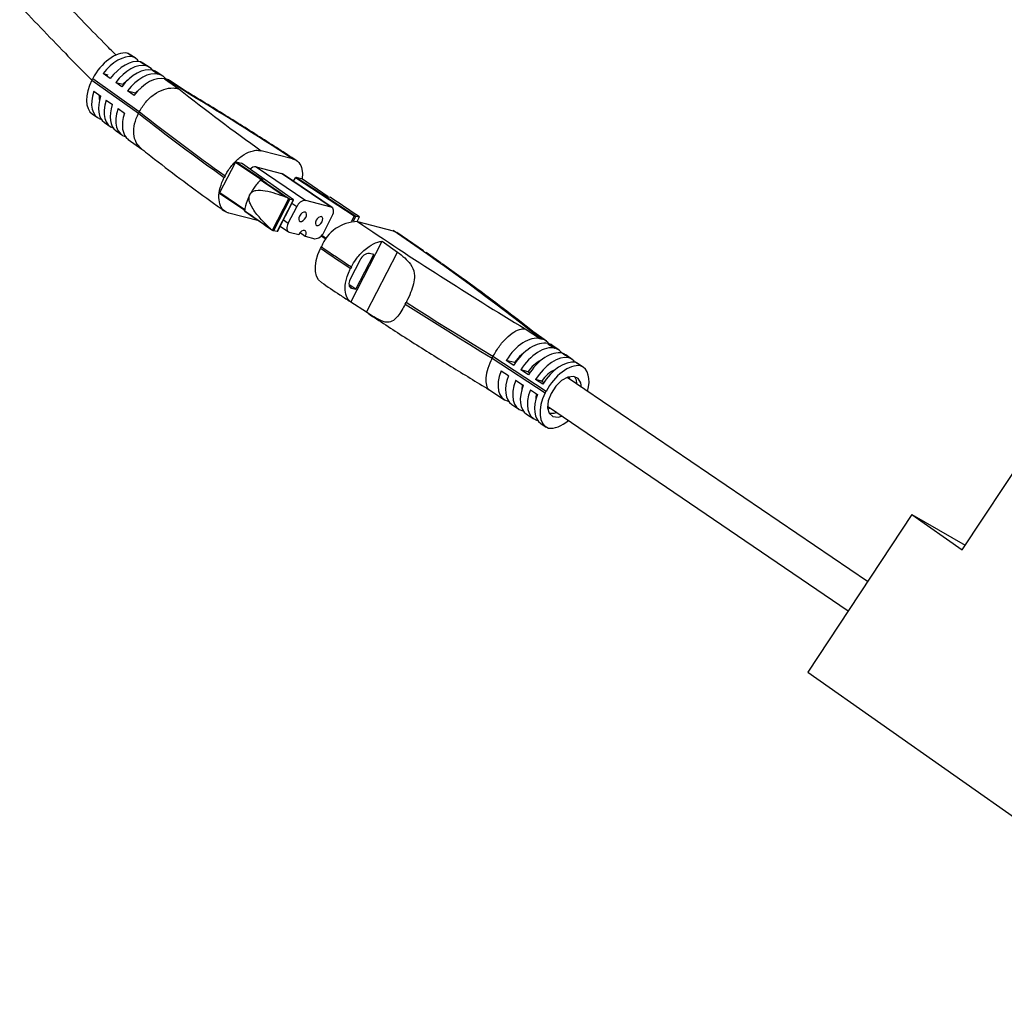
# Model space of a CAD drawing. Header units: millimetres. Extents: x 25 to 852, y 110 to 735.
# Tile 8 of 10: x 612 to 725, y 511 to 623. Entities that reach past the tile are written whole.
import ezdxf

# ---------------------------------------------------------------- set-up
doc = ezdxf.new("R2010")
doc.units = ezdxf.units.MM

msp = doc.modelspace()

# ---------------------------------------------------------------- linework, layer by layer
at = {"color": 7, "linetype": 'Continuous', "lineweight": 25}
for p, q in [((624.88, 618.6), (624.22, 619.03)), ((626.52, 617.53), (625.79, 618.01)), ((622.01, 616.24), (621.22, 616.8)), ((621.22, 616.8), (621.76, 616.66)), ((626.88, 617.2), (627.54, 616.73)), ((626.88, 617.2), (626.9, 617.19)), ((627.65, 616.7), (626.9, 617.19)), ((628.07, 616.51), (627.32, 617.01)), ((619.92, 616.05), (620.01, 616.22)), ((619.92, 616.05), (625.27, 612.25)), ((625.36, 612.42), (620.01, 616.22)), ((623.35, 615.29), (622.66, 615.78)), ((622.66, 615.78), (623.47, 615.57)), ((627.65, 616.7), (627.54, 616.73)), ((628.28, 616.2), (629.91, 615.04)), ((628.28, 616.2), (628.5, 616.14)), ((630.36, 614.93), (628.5, 616.14)), ((630.69, 614.8), (628.92, 615.96)), ((620.14, 614.77), (620.93, 614.21)), ((623.47, 615.57), (623.54, 615.52)), ((624.76, 614.29), (624.01, 614.82)), ((624.01, 614.82), (624.92, 614.59)), ((625.39, 615.01), (624.92, 614.59)), ((624.92, 614.59), (624.97, 614.55)), ((621.57, 613.75), (622.27, 613.26)), ((622.93, 612.79), (623.67, 612.26)), ((625.27, 612.25), (625.36, 612.42)), ((619.99, 612.15), (620.57, 611.74)), ((621.36, 611.18), (622.01, 610.72)), ((622.7, 610.23), (623.36, 609.76)), ((624.1, 609.23), (625.65, 608.13)), ((642.98, 607.01), (639.38, 607.94)), ((634.63, 603.13), (636.42, 606.6)), ((636.52, 606.67), (639.61, 604.57)), ((636.52, 606.67), (637.11, 606.52)), ((643.09, 602.27), (637.11, 606.52)), ((637.11, 606.52), (637.12, 606.51)), ((643.1, 602.27), (637.12, 606.51)), ((638.8, 606.08), (644.49, 602.21)), ((638.8, 606.08), (641.72, 605.33)), ((635.23, 605.04), (635.13, 604.87)), ((639.38, 604.63), (639.61, 604.57)), ((647.41, 601.46), (641.72, 605.33)), ((647.52, 601.41), (641.83, 605.28)), ((643.1, 604.42), (643.31, 604.82)), ((643.31, 604.82), (643.41, 604.89)), ((650.08, 600.4), (643.31, 604.82)), ((643.41, 604.89), (644, 604.74)), ((643.41, 604.89), (650.25, 600.43)), ((647.09, 602.64), (644, 604.74)), ((647.09, 602.64), (644.01, 604.74)), ((634.63, 603.03), (637.48, 601.1)), ((638.05, 602.81), (638.14, 602.98)), ((640.67, 598.81), (642.54, 602.43)), ((642.67, 602.38), (640.78, 598.74)), ((641.21, 598.63), (643.09, 602.27)), ((641.24, 598.65), (643.1, 602.25)), ((642.67, 602.38), (643.09, 602.27)), ((643.09, 602.27), (643.09, 602.27)), ((643.1, 602.25), (643.09, 602.27)), ((647.41, 601.46), (644.49, 602.21)), ((647.09, 602.64), (647.32, 602.58)), ((642.48, 599.6), (643.46, 601.49)), ((639.12, 599.87), (635.66, 600.76)), ((646.56, 598.55), (647.54, 600.44)), ((650.24, 600.43), (650.08, 600.4)), ((650.25, 600.43), (650.24, 600.43)), ((650.25, 600.43), (650.67, 600.32)), ((650.42, 599.8), (650.69, 600.32)), ((650.45, 599.79), (654.53, 598.74)), ((641.21, 598.63), (640.78, 598.74)), ((641.56, 599.26), (642.5, 598.62)), ((641.24, 598.65), (641.21, 598.63)), ((641.21, 598.63), (641.21, 598.63)), ((642.61, 598.57), (643.69, 598.3)), ((643.84, 598.52), (644.45, 598.1)), ((644.45, 598.1), (645.53, 597.82)), ((646.28, 598.15), (646.85, 597.77)), ((649.68, 590.53), (653.29, 597.52)), ((653.29, 597.52), (655.05, 596.28)), ((658.05, 596.42), (654.97, 598.54)), ((646.21, 596.71), (646.3, 596.89)), ((650.77, 595.4), (649.62, 593.17)), ((650.25, 592.01), (652.31, 595.99)), ((651.47, 589.36), (655.05, 596.28)), ((652.31, 595.99), (651.81, 596.12)), ((660.08, 594.99), (658.33, 596.23)), ((649.74, 594.58), (649.65, 594.4)), ((650.25, 592.01), (649.46, 592.55)), ((649.75, 592.14), (650.25, 592.01)), ((651.47, 589.36), (649.68, 590.53)), ((655.94, 590.31), (656.03, 590.48)), ((669.71, 587.46), (671.47, 586.31)), ((671.7, 586.25), (670.16, 587.34)), ((672.16, 586.04), (670.71, 587.07)), ((671.7, 586.25), (671.47, 586.31)), ((672.32, 585.75), (673.14, 585.22)), ((672.32, 585.75), (672.45, 585.72)), ((673.16, 585.21), (672.45, 585.72)), ((673.63, 585), (672.91, 585.51)), ((673.16, 585.21), (673.14, 585.22)), ((665.92, 584.09), (666.01, 584.26)), ((665.92, 584.09), (672.03, 580.09)), ((672.12, 580.27), (666.01, 584.26)), ((675.11, 583.95), (674.39, 584.46)), ((668.4, 583.26), (667.55, 583.82)), ((668.48, 583.58), (667.55, 583.82)), ((668.48, 583.58), (668.57, 583.52)), ((676.37, 583.05), (675.82, 583.44)), ((666.95, 582.64), (667.81, 582.08)), ((670.09, 582.16), (669.22, 582.73)), ((670.05, 582.52), (669.22, 582.73)), ((670.05, 582.52), (670.24, 582.38)), ((673.19, 582.77), (673.19, 582.78)), ((709.06, 558.39), (674.54, 581.86)), ((674.84, 581.65), (674.83, 581.95)), ((668.62, 581.54), (669.5, 580.97)), ((669.35, 580.55), (669.35, 580.55)), ((671.73, 581.09), (670.91, 581.62)), ((671.63, 581.44), (670.91, 581.62)), ((671.63, 581.44), (671.85, 581.29)), ((665.66, 580.4), (667.33, 579.31)), ((670.32, 580.44), (671.14, 579.9)), ((670.94, 579.47), (670.98, 579.44)), ((672.03, 580.09), (672.12, 580.27)), ((667.82, 579.11), (667.75, 579.13)), ((668.19, 578.75), (669, 578.22)), ((672.29, 578.55), (706.86, 555.05)), ((672.31, 578.25), (672.6, 578.34)), ((669.45, 578.03), (669.42, 578.04)), ((669.88, 577.65), (670.7, 577.11)), ((671.52, 576.58), (672.14, 576.17)), ((719.94, 562.03), (727.25, 573.1)), ((714.15, 566.11), (702.2, 547.99)), ((714.15, 566.11), (719.94, 562.03)), ((714.15, 566.11), (720.3, 562.57)), ((702.2, 547.99), (754.66, 511.06))]:
    msp.add_line(p, q, dxfattribs=at)
at = {"color": 8, "linetype": 'Continuous', "lineweight": 25}
for p, q in [((639.33, 604.62), (636.42, 606.6)), ((634.63, 603.13), (637.49, 601.18)), ((643.46, 601.49), (642.9, 601.87)), ((641.93, 599.98), (642.48, 599.6)), ((649.78, 599.83), (650.08, 600.4)), ((650.24, 600.43), (649.94, 599.84)), ((650.4, 599.8), (650.67, 600.32)), ((646.33, 598.21), (646.9, 597.84)), ((649.75, 592.14), (649.55, 592.27))]:
    msp.add_line(p, q, dxfattribs=at)
at = {"color": 7, "linetype": 'Continuous', "lineweight": 25, "flags": 128}
for points in [[(624.08, 616.1), (623.98, 616.03), (623.47, 615.57)], [(620.77, 614.32), (620.75, 613.95), (620.78, 613.68)], [(641.72, 605.33), (641.82, 605.28), (641.83, 605.28)], [(644, 604.74), (644.01, 604.74), (644.01, 604.74)], [(634.63, 603.03), (634.62, 603.04), (634.62, 603.05), (634.61, 603.07), (634.61, 603.08), (634.61, 603.1), (634.62, 603.11), (634.63, 603.13)], [(647.54, 600.44), (647.62, 600.61), (647.67, 600.78), (647.69, 600.95), (647.69, 601.1), (647.66, 601.23), (647.6, 601.34), (647.51, 601.42), (647.41, 601.46)], [(643.78, 600.43), (643.71, 600.22), (643.69, 600.03), (643.75, 599.88), (643.86, 599.8), (644.02, 599.81), (644.2, 599.9), (644.36, 600.05), (644.49, 600.25), (644.57, 600.46), (644.59, 600.65), (644.53, 600.8), (644.42, 600.87), (644.26, 600.87), (644.08, 600.78), (643.92, 600.63), (643.78, 600.43)], [(645.7, 599.94), (645.62, 599.74), (645.61, 599.55), (645.66, 599.41), (645.77, 599.34), (645.92, 599.35), (646.09, 599.43), (646.24, 599.58), (646.37, 599.76), (646.44, 599.96), (646.46, 600.15), (646.4, 600.28), (646.29, 600.36), (646.15, 600.35), (645.98, 600.27), (645.82, 600.12), (645.7, 599.94)], [(642.48, 599.6), (642.4, 599.43), (642.35, 599.25), (642.33, 599.09), (642.33, 598.94), (642.36, 598.8), (642.42, 598.7), (642.51, 598.62), (642.61, 598.57)], [(644.45, 598.1), (644.54, 598.33), (644.55, 598.53), (644.49, 598.69), (644.37, 598.77), (644.2, 598.77), (644.01, 598.67), (643.83, 598.51), (643.69, 598.3)], [(654.53, 598.74), (654.95, 598.55), (654.97, 598.54)], [(646.3, 592.8), (645.98, 593.1), (645.74, 593.53), (645.61, 594.06), (645.6, 594.66), (645.7, 595.33), (645.9, 596.02), (646.21, 596.71)], [(649.62, 593.17), (649.54, 592.99), (649.49, 592.82), (649.46, 592.66), (649.47, 592.5), (649.5, 592.37), (649.56, 592.27), (649.64, 592.19), (649.75, 592.14)], [(655.94, 590.31), (657.15, 589.53), (658.37, 588.76), (659.6, 587.99), (660.84, 587.21), (662.1, 586.43), (663.36, 585.65), (664.64, 584.87), (665.92, 584.09)], [(666.01, 584.26), (664.73, 585.05), (663.45, 585.83), (662.19, 586.61), (660.94, 587.38), (659.69, 588.16), (658.46, 588.94), (657.24, 589.71), (656.03, 590.48)], [(669.52, 584.65), (669.05, 584.26), (668.48, 583.58)], [(676.2, 580.73), (676.13, 581.25), (675.82, 581.76), (675.3, 581.99), (674.63, 581.89), (673.91, 581.5), (673.24, 580.85), (672.7, 580.04)], [(675.4, 581.97), (675.56, 581.59), (675.61, 581.14)], [(669.4, 581.04), (669.35, 580.62), (669.35, 580.53)], [(671, 579.99), (670.94, 579.54), (670.94, 579.32)], [(672.7, 580.04), (672.37, 579.18), (672.3, 578.38), (672.48, 577.75), (672.91, 577.37), (673.51, 577.3), (673.95, 577.43)], [(673.36, 577.82), (673, 577.71), (672.5, 577.71)]]:
    msp.add_lwpolyline(points, dxfattribs=at)
at = {"color": 7, "linetype": 'Continuous', "lineweight": 25}
for centre, radius, start, end in [((777.28, 801.66), 237.79, 231.7027, 234.5545), ((384.81, 209.44), 474.04, 57.0022, 58.8021), ((779.15, 807.55), 248.64, 231.7653, 234.604), ((779.24, 807.73), 248.64, 231.7653, 234.604), ((636.53, 606.56), 0.112, 90.6034, 159.3997), ((638.73, 605.24), 0.847, 85.2741, 137.3857), ((838.78, 891.05), 349.06, 235.1476, 235.7182), ((839.78, 892.41), 350.68, 235.1482, 235.7912), ((642.75, 602.68), 0.309, 245.1009, 254.1827), ((644.51, 601.09), 1.12, 90.6034, 159.3997), ((434.65, 282.49), 384.3, 55.7953, 56.4001), ((836.94, 887.5), 349.06, 235.1476, 235.7182), ((837.89, 888.77), 350.68, 235.1482, 235.7912), ((650.5, 595.31), 4.48, 90.6034, 159.3997), ((898.38, 965.9), 442.16, 235.8938, 238.8579), ((650.68, 600.34), 0.0243, 243.271, 295.1647), ((640.87, 599.04), 0.309, 245.1009, 254.1827), ((505.07, 377.28), 267.18, 51.837, 55.9862), ((645.51, 598.94), 1.12, 270.6034, 339.3997), ((863.45, 916.29), 386.42, 235.7931, 236.407), ((863.54, 916.46), 386.42, 235.7931, 236.407), ((651.82, 595), 1.12, 90.6034, 159.3997), ((673.09, 580.57), 3.61, 115.0807, 147.4308), ((674.64, 579.52), 3.57, 113.644, 147.566)]:
    msp.add_arc(centre, radius, start, end, dxfattribs=at)
for centre, major_axis, ratio, start_param, end_param in [((622.35, 615.62), (2.25, 3.31), 0.58033, 0.283851, 1.776876), ((624.92, 613.8), (35.36, -24.09), 0.091533, 1.642013, 1.659672), ((621.99, 615.71), (2.25, 3.31), 0.58033, 0.011104, 0.128309), ((622.93, 615.21), (2.25, 3.31), 0.58033, 0.266192, 1.48189), ((623.73, 614.64), (2.25, 3.31), 0.58033, 0.242155, 1.48189), ((624.37, 614.19), (2.25, 3.31), 0.58033, 0.222642, 1.48189), ((622.65, 615.28), (2.25, 3.31), 0.58033, 6.048548, 6.429153), ((624.92, 613.8), (35.36, -24.09), 0.091533, 1.598462, 1.617976), ((623.56, 614.69), (2.25, 3.31), 0.58033, 0.011104, 0.170004), ((625.06, 613.69), (2.25, 3.31), 0.58033, 0.20608, 1.48189), ((625.73, 613.22), (2.25, 3.31), 0.58033, 0.20608, 1.48189), ((624.29, 614.21), (2.25, 3.31), 0.58033, 6.089138, 6.472704), ((625.08, 613.69), (2.25, 3.31), 0.58033, 0.011104, 0.20608), ((622.26, 615.44), (2.25, 3.31), 0.58033, 1.776876, 3.130489), ((626.47, 612.7), (2.25, 3.31), 0.58033, 0.20608, 1.48189), ((625.84, 613.19), (2.25, 3.31), 0.58033, 6.074896, 6.489265), ((626.69, 612.64), (2.25, 3.31), 0.58033, 0.011104, 0.20608), ((622.84, 615.03), (2.25, 3.31), 0.58033, 2.019991, 3.28756), ((623.63, 614.47), (2.25, 3.31), 0.58033, 2.019991, 3.130489), ((624.28, 614.01), (2.25, 3.31), 0.58033, 2.019991, 3.331111), ((624.97, 613.52), (2.25, 3.31), 0.58033, 2.019991, 3.130489), ((625.63, 613.05), (2.25, 3.31), 0.58033, 2.019991, 3.347673), ((626.38, 612.52), (2.25, 3.31), 0.58033, 2.019991, 3.130489), ((669.65, 582.81), (2.25, 3.31), 0.58033, 0.20608, 1.658082), ((669.89, 582.75), (2.25, 3.31), 0.58033, 6.072681, 6.489265), ((670.51, 582.25), (2.25, 3.31), 0.58033, 0.20608, 1.658082), ((671.33, 581.72), (2.25, 3.31), 0.58033, 0.20608, 1.658082), ((670.64, 582.22), (2.25, 3.31), 0.58033, 6.272081, 6.489265), ((671.35, 581.71), (2.25, 3.31), 0.58033, 6.067705, 6.489265), ((672.2, 581.14), (2.25, 3.31), 0.58033, 0.223871, 1.658082), ((673.02, 580.61), (2.25, 3.31), 0.58033, 0.245552, 1.658082), ((671.53, 581.58), (35.36, -24.09), 0.091533, 1.542428, 1.564109), ((672.12, 581.16), (2.25, 3.31), 0.58033, 6.272081, 6.471474), ((672.84, 580.66), (2.25, 3.31), 0.58033, 6.073209, 6.449793), ((673.84, 580.07), (2.25, 3.31), 0.58033, 0.267251, 1.658082), ((674.46, 579.67), (2.25, 3.31), 0.58033, 0.283851, 1.776876), ((671.53, 581.58), (35.36, -24.09), 0.091533, 1.504129, 1.520729), ((673.55, 580.15), (2.25, 3.31), 0.58033, 6.272081, 6.428094), ((674.1, 579.76), (2.25, 3.31), 0.58033, 5.232323, 6.411494), ((669.56, 582.63), (2.25, 3.31), 0.58033, 1.9462, 3.347673), ((670.42, 582.07), (2.25, 3.31), 0.58033, 1.9462, 3.152697), ((671.24, 581.54), (2.25, 3.31), 0.58033, 1.9462, 3.347673), ((672.11, 580.97), (2.25, 3.31), 0.58033, 1.9462, 3.152697), ((672.93, 580.43), (2.25, 3.31), 0.58033, 1.9462, 3.3082), ((673.75, 579.9), (2.25, 3.31), 0.58033, 1.9462, 3.152697), ((674.37, 579.49), (2.25, 3.31), 0.58033, 1.776876, 3.269901), ((672.74, 580.48), (2.25, 3.31), 0.58033, 3.387145, 3.435166), ((674.01, 579.58), (2.25, 3.31), 0.58033, 3.425444, 4.241033)]:
    msp.add_ellipse(centre, major_axis=major_axis, ratio=ratio, start_param=start_param, end_param=end_param, dxfattribs=at)
for points, knots in [([(622.7, 618.92), (622.23, 619.39), (620.03, 621.61), (614.88, 626.96), (606.89, 635.36), (597.38, 645.55), (589.63, 654.19), (584.11, 660.74), (580.62, 665.07), (577.1, 669.64), (573.48, 674.66), (569.61, 680.42), (565.73, 686.59), (562.62, 691.61), (560.35, 695.01), (558.85, 697.14), (557.04, 699.55), (554.74, 702.23), (551.94, 704.98), (549.89, 706.6), (548.8, 707.45)], [0, 0, 0, 0, 0.017903, 0.08387, 0.198069, 0.326111, 0.452617, 0.501896, 0.54749, 0.59492, 0.648536, 0.702958, 0.767902, 0.829467, 0.849268, 0.869527, 0.894759, 0.925238, 0.960531, 1, 1, 1, 1]), ([(554.42, 696.35), (554.5, 696.25), (554.91, 695.74), (555.64, 694.74), (556.65, 693.34), (558.75, 690.25), (561.62, 685.63), (565.28, 679.77), (568.65, 674.65), (571.89, 670.01), (575.15, 665.59), (578.73, 661.02), (583.74, 654.91), (590.13, 647.61), (597.88, 639.14), (604.91, 631.65), (611.28, 624.94), (615.78, 620.26), (618.66, 617.29), (619.66, 616.3), (619.85, 616.11)], [0, 0, 0, 0, 0.003863, 0.018689, 0.034948, 0.052604, 0.123204, 0.185886, 0.244642, 0.294121, 0.344492, 0.399745, 0.459736, 0.571613, 0.682384, 0.798272, 0.876438, 0.957612, 0.991948, 1, 1, 1, 1]), ([(625.36, 612.42), (625.6, 612.81), (626.06, 613.57), (627.07, 614.47), (628.18, 615.04), (629.15, 615.2), (629.7, 615.11), (629.9, 615.04), (629.91, 615.04)], [0, 0, 0, 0, 0.213817, 0.427624, 0.641737, 0.856505, 0.994993, 1, 1, 1, 1]), ([(630.66, 614.8), (630.57, 614.85), (630.48, 614.91), (630.37, 614.93), (630.36, 614.93)], [0, 0, 0, 0, 0.956364, 1, 1, 1, 1]), ([(643.39, 606.83), (642.73, 607.26), (640.63, 608.62), (636.98, 610.94), (633.33, 613.2), (631.15, 614.52), (630.54, 614.89)], [0, 0, 0, 0, 0.161821, 0.51239, 0.862769, 1, 1, 1, 1]), ([(625.58, 608.21), (625.37, 608.41), (624.94, 608.83), (624.69, 609.85), (624.75, 611.04), (625.1, 611.84), (625.27, 612.25)], [0, 0, 0, 0, 0.234306, 0.489777, 0.744882, 1, 1, 1, 1]), ([(625.47, 608.27), (626.02, 607.84), (627.62, 606.58), (630.44, 604.43), (633.18, 602.42), (634.81, 601.25), (635.2, 600.97)], [0, 0, 0, 0, 0.184071, 0.537182, 0.889487, 1, 1, 1, 1]), ([(635.23, 605.04), (635.29, 605.17), (635.57, 605.68), (636.21, 606.53), (637.17, 607.39), (638.06, 607.85), (638.81, 608.02), (639.18, 607.97), (639.38, 607.94)], [0, 0, 0, 0, 0.069624, 0.283045, 0.496607, 0.710728, 0.844684, 1, 1, 1, 1]), ([(642.98, 607.01), (643.06, 606.99), (643.4, 606.88), (643.85, 606.46), (644.16, 605.67), (644.1, 605), (644.07, 604.7)], [0, 0, 0, 0, 0.103486, 0.424655, 0.745567, 1, 1, 1, 1]), ([(635.66, 600.76), (635.62, 600.77), (635.32, 600.86), (634.86, 601.2), (634.51, 602.01), (634.5, 603.08), (634.76, 604.08), (635.04, 604.67), (635.13, 604.87)], [0, 0, 0, 0, 0.033342, 0.249201, 0.46495, 0.680121, 0.894527, 1, 1, 1, 1]), ([(639.31, 604.6), (639.03, 604.28), (638.59, 603.78), (638.26, 603.2), (638.14, 602.98)], [0, 0, 0, 0, 0.629661, 1, 1, 1, 1]), ([(639.31, 604.6), (639.31, 604.61), (639.33, 604.62), (639.36, 604.63), (639.37, 604.63), (639.38, 604.63), (639.38, 604.63)], [0, 0, 0, 0, 0.31567, 0.631331, 0.947206, 1, 1, 1, 1]), ([(638.14, 602.98), (638.17, 603.03), (638.25, 603.15), (638.46, 603.29), (639, 603.45), (640.31, 603.31), (641.4, 602.91), (642.17, 602.63)], [0, 0, 0, 0, 0.034729, 0.083074, 0.166615, 0.420139, 1, 1, 1, 1]), ([(638.05, 602.81), (638, 602.7), (637.75, 602.2), (637.55, 601.59), (637.48, 601.13), (637.47, 601.05)], [0, 0, 0, 0, 0.185775, 0.855391, 1, 1, 1, 1]), ([(640.33, 599.08), (639.97, 599.43), (639.24, 600.14), (638.52, 601.08), (638.12, 601.82), (637.99, 602.21), (637.97, 602.54), (638.01, 602.71), (638.05, 602.8), (638.05, 602.81)], [0, 0, 0, 0, 0.346764, 0.691832, 0.78738, 0.896495, 0.943257, 0.990501, 1, 1, 1, 1]), ([(642.54, 602.43), (642.52, 602.45), (642.4, 602.52), (642.27, 602.58), (642.17, 602.63)], [0, 0, 0, 0, 0.218992, 1, 1, 1, 1]), ([(642.62, 602.4), (642.61, 602.4), (642.59, 602.41), (642.57, 602.42), (642.55, 602.43), (642.54, 602.43)], [0, 0, 0, 0, 0.373032, 0.74457, 1, 1, 1, 1]), ([(647.32, 602.58), (647.33, 602.58), (647.34, 602.58), (647.34, 602.57), (647.34, 602.57)], [0, 0, 0, 0, 0.90044, 1, 1, 1, 1]), ([(637.5, 600.99), (637.49, 600.99), (637.48, 601), (637.47, 601.02), (637.47, 601.04), (637.47, 601.05), (637.47, 601.05)], [0, 0, 0, 0, 0.31607, 0.632144, 0.948081, 1, 1, 1, 1]), ([(650.67, 600.34), (650.67, 600.33), (650.68, 600.33), (650.69, 600.32), (650.69, 600.32), (650.69, 600.32)], [0, 0, 0, 0, 0.176438, 0.587393, 1, 1, 1, 1]), ([(640.33, 599.08), (640.38, 599.04), (640.48, 598.94), (640.6, 598.86), (640.67, 598.81)], [0, 0, 0, 0, 0.403978, 1, 1, 1, 1]), ([(640.74, 598.76), (640.73, 598.76), (640.71, 598.77), (640.69, 598.79), (640.68, 598.8), (640.67, 598.81)], [0, 0, 0, 0, 0.373032, 0.74457, 1, 1, 1, 1]), ([(649.74, 594.58), (649.91, 594.88), (650.31, 595.57), (651.04, 596.37), (651.89, 597.04), (652.64, 597.42), (653.12, 597.5), (653.29, 597.52)], [0, 0, 0, 0, 0.195717, 0.447596, 0.604917, 0.857353, 1, 1, 1, 1]), ([(655.05, 596.28), (655.61, 595.84), (656.53, 595.11), (657.02, 593.96), (656.99, 592.93), (656.68, 591.89), (656.32, 591.06), (656.09, 590.6), (656.03, 590.48)], [0, 0, 0, 0, 0.325135, 0.529042, 0.686693, 0.818984, 0.951714, 1, 1, 1, 1]), ([(649.68, 590.53), (649.67, 590.54), (649.46, 590.7), (649.13, 591.17), (648.97, 592.14), (649.13, 593.15), (649.41, 593.92), (649.59, 594.29), (649.65, 594.4)], [0, 0, 0, 0, 0.009665, 0.262418, 0.515039, 0.767424, 0.925265, 1, 1, 1, 1]), ([(670.73, 587.05), (670.25, 587.44), (668.71, 588.65), (665.94, 590.75), (662.91, 592.99), (660.91, 594.4), (660.18, 594.92)], [0, 0, 0, 0, 0.152568, 0.481694, 0.810068, 1, 1, 1, 1]), ([(646.3, 592.8), (647, 592.33), (648.05, 591.61), (649.15, 590.89), (649.52, 590.64)], [0, 0, 0, 0, 0.668371, 1, 1, 1, 1]), ([(655.94, 590.31), (655.81, 590.07), (655.52, 589.54), (655.06, 588.86), (654.52, 588.32), (653.81, 588.12), (652.85, 588.49), (651.94, 589.07), (651.47, 589.36)], [0, 0, 0, 0, 0.096066, 0.218139, 0.342246, 0.511148, 0.748185, 1, 1, 1, 1]), ([(651.73, 589.18), (652.03, 588.99), (653.72, 587.87), (656.96, 585.79), (661.37, 583.02), (664.39, 581.18), (665.86, 580.28)], [0, 0, 0, 0, 0.067243, 0.384474, 0.701456, 1, 1, 1, 1]), ([(666.01, 584.26), (666.24, 584.65), (666.68, 585.43), (667.55, 586.43), (668.44, 587.15), (669.17, 587.46), (669.57, 587.48), (669.71, 587.46), (669.71, 587.46)], [0, 0, 0, 0, 0.2138174, 0.4276242, 0.641737, 0.8565055, 0.9949925, 1, 1, 1, 1]), ([(670.71, 587.07), (670.54, 587.17), (670.37, 587.28), (670.17, 587.34), (670.16, 587.34)], [0, 0, 0, 0, 0.963934, 1, 1, 1, 1]), ([(665.92, 584.09), (665.74, 583.69), (665.37, 582.9), (665.15, 581.8), (665.23, 580.94), (665.45, 580.5), (665.65, 580.42), (665.67, 580.41)], [0, 0, 0, 0, 0.244273, 0.488534, 0.733145, 0.978504, 1, 1, 1, 1])]:
    msp.add_open_spline(points, degree=3, knots=knots, dxfattribs=at)

doc.saveas('drawing.dxf')
